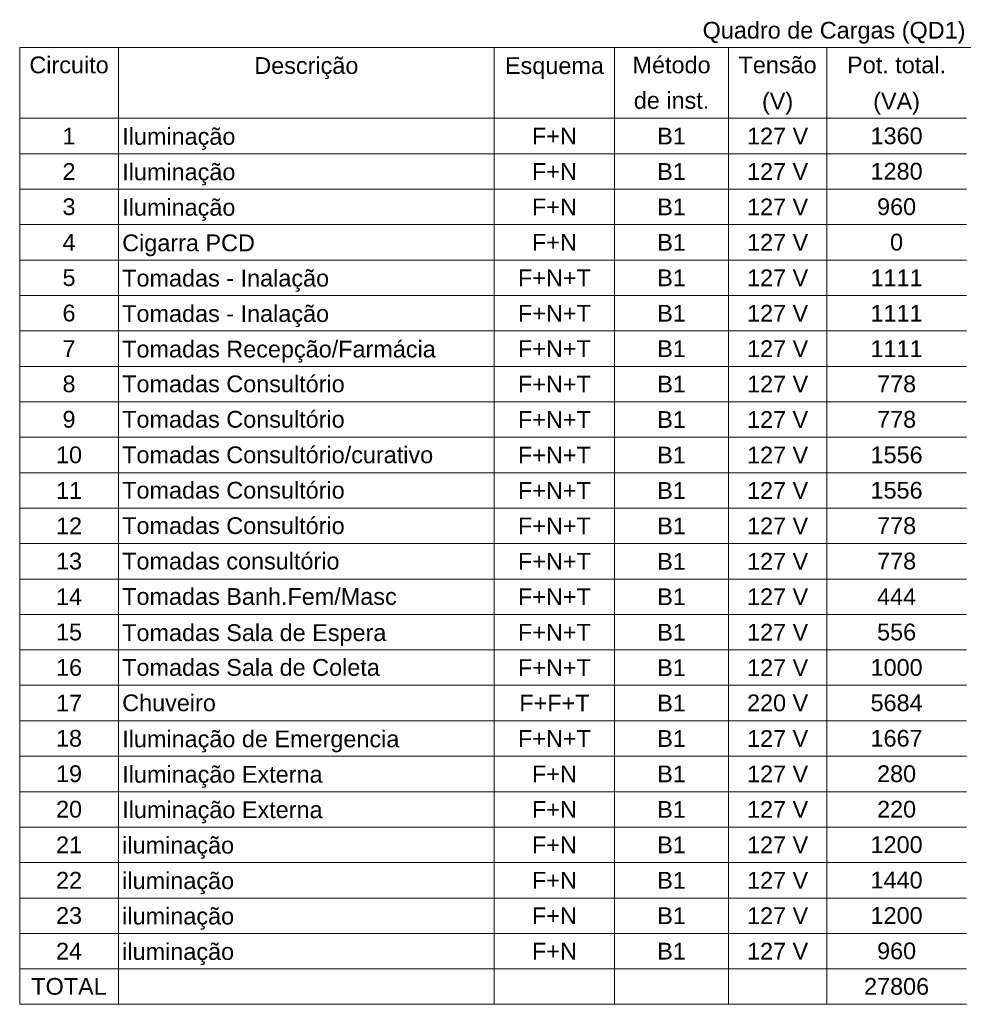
# Model space of a CAD drawing. Header units: millimetres. Extents: x -8 to 220, y -114 to 51.
# Tile 67 of 82: x 77 to 90, y 19 to 32. Entities that reach past the tile are written whole.
import ezdxf

# ---------------------------------------------------------------- set-up
doc = ezdxf.new("R2010")
doc.units = ezdxf.units.MM
doc.header["$MEASUREMENT"] = 0
doc.layers.add('DI-Tabelas', color=7, linetype='Continuous', lineweight=5)
doc.styles.add('Arial', font='arial.ttf')

msp = doc.modelspace()

# ---------------------------------------------------------------- linework, layer by layer
at = {"layer": 'DI-Tabelas'}
for p, q in [((98.679, 31.177), (77.3, 31.177)), ((77.3, 30.712), (77.3, 31.177)), ((78.595, 31.177), (78.595, 30.712)), ((83.529, 31.177), (83.529, 30.712)), ((85.108, 31.177), (85.108, 30.712)), ((86.603, 31.177), (86.603, 30.712)), ((87.893, 31.177), (87.893, 30.712)), ((77.3, 30.247), (77.3, 30.712)), ((78.595, 30.712), (78.595, 30.247)), ((83.529, 30.712), (83.529, 30.247)), ((85.108, 30.712), (85.108, 30.247)), ((86.603, 30.712), (86.603, 30.247)), ((87.893, 30.712), (87.893, 30.247)), ((78.595, 30.247), (77.3, 30.247)), ((77.3, 29.782), (77.3, 30.247)), ((77.3, 30.247), (78.595, 30.247)), ((83.529, 30.247), (78.595, 30.247)), ((78.595, 30.247), (78.595, 29.782)), ((78.595, 30.247), (83.529, 30.247)), ((85.108, 30.247), (83.529, 30.247)), ((83.529, 30.247), (83.529, 29.782)), ((83.529, 30.247), (85.108, 30.247)), ((86.603, 30.247), (85.108, 30.247)), ((85.108, 30.247), (85.108, 29.782)), ((85.108, 30.247), (86.603, 30.247)), ((87.893, 30.247), (86.603, 30.247)), ((86.603, 30.247), (86.603, 29.782)), ((86.603, 30.247), (87.893, 30.247)), ((89.727, 30.247), (87.893, 30.247)), ((87.893, 30.247), (87.893, 29.782)), ((87.893, 30.247), (89.727, 30.247)), ((78.595, 29.782), (77.3, 29.782)), ((77.3, 29.316), (77.3, 29.782)), ((83.529, 29.782), (78.595, 29.782)), ((78.595, 29.782), (78.595, 29.316)), ((85.108, 29.782), (83.529, 29.782)), ((83.529, 29.782), (83.529, 29.316)), ((86.603, 29.782), (85.108, 29.782)), ((85.108, 29.782), (85.108, 29.316)), ((87.893, 29.782), (86.603, 29.782)), ((86.603, 29.782), (86.603, 29.316)), ((89.727, 29.782), (87.893, 29.782)), ((87.893, 29.782), (87.893, 29.316)), ((78.595, 29.316), (77.3, 29.316)), ((77.3, 28.851), (77.3, 29.316)), ((83.529, 29.316), (78.595, 29.316)), ((78.595, 29.316), (78.595, 28.851)), ((85.108, 29.316), (83.529, 29.316)), ((83.529, 29.316), (83.529, 28.851)), ((86.603, 29.316), (85.108, 29.316)), ((85.108, 29.316), (85.108, 28.851)), ((87.893, 29.316), (86.603, 29.316)), ((86.603, 29.316), (86.603, 28.851)), ((89.727, 29.316), (87.893, 29.316)), ((87.893, 29.316), (87.893, 28.851)), ((78.595, 28.851), (77.3, 28.851)), ((77.3, 28.386), (77.3, 28.851)), ((83.529, 28.851), (78.595, 28.851)), ((78.595, 28.851), (78.595, 28.386)), ((85.108, 28.851), (83.529, 28.851)), ((83.529, 28.851), (83.529, 28.386)), ((86.603, 28.851), (85.108, 28.851)), ((85.108, 28.851), (85.108, 28.386)), ((87.893, 28.851), (86.603, 28.851)), ((86.603, 28.851), (86.603, 28.386)), ((89.727, 28.851), (87.893, 28.851)), ((87.893, 28.851), (87.893, 28.386)), ((78.595, 28.386), (77.3, 28.386)), ((77.3, 27.921), (77.3, 28.386)), ((83.529, 28.386), (78.595, 28.386)), ((78.595, 28.386), (78.595, 27.921)), ((85.108, 28.386), (83.529, 28.386)), ((83.529, 28.386), (83.529, 27.921)), ((86.603, 28.386), (85.108, 28.386)), ((85.108, 28.386), (85.108, 27.921)), ((87.893, 28.386), (86.603, 28.386)), ((86.603, 28.386), (86.603, 27.921)), ((89.727, 28.386), (87.893, 28.386)), ((87.893, 28.386), (87.893, 27.921)), ((78.595, 27.921), (77.3, 27.921)), ((77.3, 27.456), (77.3, 27.921)), ((83.529, 27.921), (78.595, 27.921)), ((78.595, 27.921), (78.595, 27.456)), ((85.108, 27.921), (83.529, 27.921)), ((83.529, 27.921), (83.529, 27.456)), ((86.603, 27.921), (85.108, 27.921)), ((85.108, 27.921), (85.108, 27.456)), ((87.893, 27.921), (86.603, 27.921)), ((86.603, 27.921), (86.603, 27.456)), ((89.727, 27.921), (87.893, 27.921)), ((87.893, 27.921), (87.893, 27.456)), ((78.595, 27.456), (77.3, 27.456)), ((77.3, 26.99), (77.3, 27.456)), ((83.529, 27.456), (78.595, 27.456)), ((78.595, 27.456), (78.595, 26.99)), ((85.108, 27.456), (83.529, 27.456)), ((83.529, 27.456), (83.529, 26.99)), ((86.603, 27.456), (85.108, 27.456)), ((85.108, 27.456), (85.108, 26.99)), ((87.893, 27.456), (86.603, 27.456)), ((86.603, 27.456), (86.603, 26.99)), ((89.727, 27.456), (87.893, 27.456)), ((87.893, 27.456), (87.893, 26.99)), ((78.595, 26.99), (77.3, 26.99)), ((77.3, 26.525), (77.3, 26.99)), ((83.529, 26.99), (78.595, 26.99)), ((78.595, 26.99), (78.595, 26.525)), ((85.108, 26.99), (83.529, 26.99)), ((83.529, 26.99), (83.529, 26.525)), ((86.603, 26.99), (85.108, 26.99)), ((85.108, 26.99), (85.108, 26.525)), ((87.893, 26.99), (86.603, 26.99)), ((86.603, 26.99), (86.603, 26.525)), ((89.727, 26.99), (87.893, 26.99)), ((87.893, 26.99), (87.893, 26.525)), ((78.595, 26.525), (77.3, 26.525)), ((77.3, 26.06), (77.3, 26.525)), ((83.529, 26.525), (78.595, 26.525)), ((78.595, 26.525), (78.595, 26.06)), ((85.108, 26.525), (83.529, 26.525)), ((83.529, 26.525), (83.529, 26.06)), ((86.603, 26.525), (85.108, 26.525)), ((85.108, 26.525), (85.108, 26.06)), ((87.893, 26.525), (86.603, 26.525)), ((86.603, 26.525), (86.603, 26.06)), ((89.727, 26.525), (87.893, 26.525)), ((87.893, 26.525), (87.893, 26.06)), ((78.595, 26.06), (77.3, 26.06)), ((77.3, 25.595), (77.3, 26.06)), ((83.529, 26.06), (78.595, 26.06)), ((78.595, 26.06), (78.595, 25.595)), ((85.108, 26.06), (83.529, 26.06)), ((83.529, 26.06), (83.529, 25.595)), ((86.603, 26.06), (85.108, 26.06)), ((85.108, 26.06), (85.108, 25.595)), ((87.893, 26.06), (86.603, 26.06)), ((86.603, 26.06), (86.603, 25.595)), ((89.727, 26.06), (87.893, 26.06)), ((87.893, 26.06), (87.893, 25.595)), ((78.595, 25.595), (77.3, 25.595)), ((77.3, 25.13), (77.3, 25.595)), ((83.529, 25.595), (78.595, 25.595)), ((78.595, 25.595), (78.595, 25.13)), ((85.108, 25.595), (83.529, 25.595)), ((83.529, 25.595), (83.529, 25.13)), ((86.603, 25.595), (85.108, 25.595)), ((85.108, 25.595), (85.108, 25.13)), ((87.893, 25.595), (86.603, 25.595)), ((86.603, 25.595), (86.603, 25.13)), ((89.727, 25.595), (87.893, 25.595)), ((87.893, 25.595), (87.893, 25.13)), ((78.595, 25.13), (77.3, 25.13)), ((77.3, 24.664), (77.3, 25.13)), ((83.529, 25.13), (78.595, 25.13)), ((78.595, 25.13), (78.595, 24.664)), ((85.108, 25.13), (83.529, 25.13)), ((83.529, 25.13), (83.529, 24.664)), ((86.603, 25.13), (85.108, 25.13)), ((85.108, 25.13), (85.108, 24.664)), ((87.893, 25.13), (86.603, 25.13)), ((86.603, 25.13), (86.603, 24.664)), ((89.727, 25.13), (87.893, 25.13)), ((87.893, 25.13), (87.893, 24.664)), ((78.595, 24.664), (77.3, 24.664)), ((77.3, 24.199), (77.3, 24.664)), ((83.529, 24.664), (78.595, 24.664)), ((78.595, 24.664), (78.595, 24.199)), ((85.108, 24.664), (83.529, 24.664)), ((83.529, 24.664), (83.529, 24.199)), ((86.603, 24.664), (85.108, 24.664)), ((85.108, 24.664), (85.108, 24.199)), ((87.893, 24.664), (86.603, 24.664)), ((86.603, 24.664), (86.603, 24.199)), ((89.727, 24.664), (87.893, 24.664)), ((87.893, 24.664), (87.893, 24.199)), ((78.595, 24.199), (77.3, 24.199)), ((77.3, 23.734), (77.3, 24.199)), ((83.529, 24.199), (78.595, 24.199)), ((78.595, 24.199), (78.595, 23.734)), ((85.108, 24.199), (83.529, 24.199)), ((83.529, 24.199), (83.529, 23.734)), ((86.603, 24.199), (85.108, 24.199)), ((85.108, 24.199), (85.108, 23.734)), ((87.893, 24.199), (86.603, 24.199)), ((86.603, 24.199), (86.603, 23.734)), ((89.727, 24.199), (87.893, 24.199)), ((87.893, 24.199), (87.893, 23.734)), ((78.595, 23.734), (77.3, 23.734)), ((77.3, 23.269), (77.3, 23.734)), ((83.529, 23.734), (78.595, 23.734)), ((78.595, 23.734), (78.595, 23.269)), ((85.108, 23.734), (83.529, 23.734)), ((83.529, 23.734), (83.529, 23.269)), ((86.603, 23.734), (85.108, 23.734)), ((85.108, 23.734), (85.108, 23.269)), ((87.893, 23.734), (86.603, 23.734)), ((86.603, 23.734), (86.603, 23.269)), ((89.727, 23.734), (87.893, 23.734)), ((87.893, 23.734), (87.893, 23.269)), ((78.595, 23.269), (77.3, 23.269)), ((77.3, 22.804), (77.3, 23.269)), ((83.529, 23.269), (78.595, 23.269)), ((78.595, 23.269), (78.595, 22.804)), ((85.108, 23.269), (83.529, 23.269)), ((83.529, 23.269), (83.529, 22.804)), ((86.603, 23.269), (85.108, 23.269)), ((85.108, 23.269), (85.108, 22.804)), ((87.893, 23.269), (86.603, 23.269)), ((86.603, 23.269), (86.603, 22.804)), ((89.727, 23.269), (87.893, 23.269)), ((87.893, 23.269), (87.893, 22.804)), ((78.595, 22.804), (77.3, 22.804)), ((77.3, 22.338), (77.3, 22.804)), ((83.529, 22.804), (78.595, 22.804)), ((78.595, 22.804), (78.595, 22.338)), ((85.108, 22.804), (83.529, 22.804)), ((83.529, 22.804), (83.529, 22.338)), ((86.603, 22.804), (85.108, 22.804)), ((85.108, 22.804), (85.108, 22.338)), ((87.893, 22.804), (86.603, 22.804)), ((86.603, 22.804), (86.603, 22.338)), ((89.727, 22.804), (87.893, 22.804)), ((87.893, 22.804), (87.893, 22.338)), ((78.595, 22.338), (77.3, 22.338)), ((77.3, 21.873), (77.3, 22.338)), ((83.529, 22.338), (78.595, 22.338)), ((78.595, 22.338), (78.595, 21.873)), ((85.108, 22.338), (83.529, 22.338)), ((83.529, 22.338), (83.529, 21.873)), ((86.603, 22.338), (85.108, 22.338)), ((85.108, 22.338), (85.108, 21.873)), ((87.893, 22.338), (86.603, 22.338)), ((86.603, 22.338), (86.603, 21.873)), ((89.727, 22.338), (87.893, 22.338)), ((87.893, 22.338), (87.893, 21.873)), ((78.595, 21.873), (77.3, 21.873)), ((77.3, 21.408), (77.3, 21.873)), ((83.529, 21.873), (78.595, 21.873)), ((78.595, 21.873), (78.595, 21.408)), ((85.108, 21.873), (83.529, 21.873)), ((83.529, 21.873), (83.529, 21.408)), ((86.603, 21.873), (85.108, 21.873)), ((85.108, 21.873), (85.108, 21.408)), ((87.893, 21.873), (86.603, 21.873)), ((86.603, 21.873), (86.603, 21.408)), ((89.727, 21.873), (87.893, 21.873)), ((87.893, 21.873), (87.893, 21.408)), ((78.595, 21.408), (77.3, 21.408)), ((77.3, 20.943), (77.3, 21.408)), ((83.529, 21.408), (78.595, 21.408)), ((78.595, 21.408), (78.595, 20.943)), ((85.108, 21.408), (83.529, 21.408)), ((83.529, 21.408), (83.529, 20.943)), ((86.603, 21.408), (85.108, 21.408)), ((85.108, 21.408), (85.108, 20.943)), ((87.893, 21.408), (86.603, 21.408)), ((86.603, 21.408), (86.603, 20.943)), ((89.727, 21.408), (87.893, 21.408)), ((87.893, 21.408), (87.893, 20.943)), ((78.595, 20.943), (77.3, 20.943)), ((77.3, 20.478), (77.3, 20.943)), ((83.529, 20.943), (78.595, 20.943)), ((78.595, 20.943), (78.595, 20.478)), ((85.108, 20.943), (83.529, 20.943)), ((83.529, 20.943), (83.529, 20.478)), ((86.603, 20.943), (85.108, 20.943)), ((85.108, 20.943), (85.108, 20.478)), ((87.893, 20.943), (86.603, 20.943)), ((86.603, 20.943), (86.603, 20.478)), ((89.727, 20.943), (87.893, 20.943)), ((87.893, 20.943), (87.893, 20.478)), ((78.595, 20.478), (77.3, 20.478)), ((77.3, 20.012), (77.3, 20.478)), ((83.529, 20.478), (78.595, 20.478)), ((78.595, 20.478), (78.595, 20.012)), ((85.108, 20.478), (83.529, 20.478)), ((83.529, 20.478), (83.529, 20.012)), ((86.603, 20.478), (85.108, 20.478)), ((85.108, 20.478), (85.108, 20.012)), ((87.893, 20.478), (86.603, 20.478)), ((86.603, 20.478), (86.603, 20.012)), ((89.727, 20.478), (87.893, 20.478)), ((87.893, 20.478), (87.893, 20.012)), ((78.595, 20.012), (77.3, 20.012)), ((77.3, 19.547), (77.3, 20.012)), ((83.529, 20.012), (78.595, 20.012)), ((78.595, 20.012), (78.595, 19.547)), ((85.108, 20.012), (83.529, 20.012)), ((83.529, 20.012), (83.529, 19.547)), ((86.603, 20.012), (85.108, 20.012)), ((85.108, 20.012), (85.108, 19.547)), ((87.893, 20.012), (86.603, 20.012)), ((86.603, 20.012), (86.603, 19.547)), ((89.727, 20.012), (87.893, 20.012)), ((87.893, 20.012), (87.893, 19.547)), ((78.595, 19.547), (77.3, 19.547)), ((77.3, 19.082), (77.3, 19.547)), ((83.529, 19.547), (78.595, 19.547)), ((78.595, 19.547), (78.595, 19.082)), ((85.108, 19.547), (83.529, 19.547)), ((83.529, 19.547), (83.529, 19.082)), ((86.603, 19.547), (85.108, 19.547)), ((85.108, 19.547), (85.108, 19.082)), ((87.893, 19.547), (86.603, 19.547)), ((86.603, 19.547), (86.603, 19.082)), ((89.727, 19.547), (87.893, 19.547)), ((87.893, 19.547), (87.893, 19.082)), ((78.595, 19.082), (77.3, 19.082)), ((77.3, 18.617), (77.3, 19.082)), ((83.529, 19.082), (78.595, 19.082)), ((78.595, 19.082), (78.595, 18.617)), ((85.108, 19.082), (83.529, 19.082)), ((83.529, 19.082), (83.529, 18.617)), ((86.603, 19.082), (85.108, 19.082)), ((85.108, 19.082), (85.108, 18.617)), ((87.893, 19.082), (86.603, 19.082)), ((86.603, 19.082), (86.603, 18.617)), ((89.727, 19.082), (87.893, 19.082)), ((87.893, 19.082), (87.893, 18.617)), ((78.595, 18.617), (77.3, 18.617)), ((83.529, 18.617), (78.595, 18.617)), ((85.108, 18.617), (83.529, 18.617)), ((86.603, 18.617), (85.108, 18.617)), ((87.893, 18.617), (86.603, 18.617)), ((89.727, 18.617), (87.893, 18.617))]:
    msp.add_line(p, q, dxfattribs=at)

# ---------------------------------------------------------------- texts
at = {"layer": 'DI-Tabelas', "char_height": 0.22, "line_spacing_factor": 0.6, "style": 'Arial'}
for s, insert, width, attachment_point in [('Quadro de Cargas (QD1)', (87.989, 31.227), 6.89982, 8), ('Método', (85.856, 30.835), 2.04976, 8), ('Circuito', (77.947, 30.835), 2.08329, 8), ('Descrição', (81.062, 30.762), 2.7329, 8), ('Esquema', (84.319, 30.762), 2.59674, 8), ('Tensão', (87.248, 30.835), 2.05009, 8), ('Pot. total.', (88.81, 30.835), 2.59607, 8), ('de inst.', (85.856, 30.369), 1.98134, 8), ('(V)', (87.248, 30.297), 0.8193, 8), ('(VA)', (88.81, 30.297), 1.22945, 8), ('1', (77.947, 29.904), 0.34174, 8), ('Iluminação', (78.645, 29.832), 2.97201, 7), ('F+N', (84.319, 29.904), 1.17848, 8), ('B1', (85.856, 29.904), 0.75189, 8), ('127 V', (87.248, 29.904), 1.60607, 8), ('1360', (88.81, 29.904), 1.36695, 8), ('2', (77.947, 29.439), 0.34174, 8), ('F+N', (84.319, 29.439), 1.17848, 8), ('B1', (85.856, 29.439), 0.75189, 8), ('127 V', (87.248, 29.439), 1.60607, 8), ('1280', (88.81, 29.439), 1.36695, 8), ('Iluminação', (78.645, 29.366), 2.97201, 7), ('3', (77.947, 28.974), 0.34174, 8), ('Iluminação', (78.645, 28.901), 2.97201, 7), ('F+N', (84.319, 28.974), 1.17848, 8), ('B1', (85.856, 28.974), 0.75189, 8), ('127 V', (87.248, 28.974), 1.60607, 8), ('960', (88.81, 28.974), 1.02521, 8), ('4', (77.947, 28.509), 0.34174, 8), ('Cigarra PCD', (78.645, 28.436), 3.48378, 7), ('F+N', (84.319, 28.509), 1.17848, 8), ('B1', (85.856, 28.509), 0.75189, 8), ('127 V', (87.248, 28.509), 1.60607, 8), ('0', (88.81, 28.509), 0.34174, 8), ('5', (77.947, 28.043), 0.34174, 8), ('F+N+T', (84.319, 28.043), 1.91293, 8), ('B1', (85.856, 28.043), 0.75189, 8), ('127 V', (87.248, 28.043), 1.60607, 8), ('1111', (88.81, 28.043), 1.36695, 8), ('Tomadas - Inalação', (78.645, 27.971), 5.43159, 7), ('6', (77.947, 27.578), 0.34174, 8), ('Tomadas - Inalação', (78.645, 27.506), 5.43159, 7), ('F+N+T', (84.319, 27.578), 1.91293, 8), ('B1', (85.856, 27.578), 0.75189, 8), ('127 V', (87.248, 27.578), 1.60607, 8), ('1111', (88.81, 27.578), 1.36695, 8), ('7', (77.947, 27.113), 0.34174, 8), ('F+N+T', (84.319, 27.113), 1.91293, 8), ('B1', (85.856, 27.113), 0.75189, 8), ('127 V', (87.248, 27.113), 1.60607, 8), ('1111', (88.81, 27.113), 1.36695, 8), ('Tomadas Recepção/Farmácia', (78.645, 27.04), 8.2329, 7), ('8', (77.947, 26.648), 0.34174, 8), ('Tomadas Consultório', (78.645, 26.648), 5.8414, 7), ('F+N+T', (84.319, 26.648), 1.91293, 8), ('B1', (85.856, 26.648), 0.75189, 8), ('127 V', (87.248, 26.648), 1.60607, 8), ('778', (88.81, 26.648), 1.02521, 8), ('Tomadas Consultório', (78.645, 26.183), 5.8414, 7), ('9', (77.947, 26.183), 0.34174, 8), ('F+N+T', (84.319, 26.183), 1.91293, 8), ('B1', (85.856, 26.183), 0.75189, 8), ('127 V', (87.248, 26.183), 1.60607, 8), ('778', (88.81, 26.183), 1.02521, 8), ('10', (77.947, 25.717), 0.68348, 8), ('Tomadas Consultório/curativo', (78.645, 25.717), 8.16415, 7), ('F+N+T', (84.319, 25.717), 1.91293, 8), ('B1', (85.856, 25.717), 0.75189, 8), ('127 V', (87.248, 25.717), 1.60607, 8), ('1556', (88.81, 25.717), 1.36695, 8), ('11', (77.947, 25.252), 0.68348, 8), ('Tomadas Consultório', (78.645, 25.252), 5.8414, 7), ('F+N+T', (84.319, 25.252), 1.91293, 8), ('B1', (85.856, 25.252), 0.75189, 8), ('127 V', (87.248, 25.252), 1.60607, 8), ('1556', (88.81, 25.252), 1.36695, 8), ('12', (77.947, 24.787), 0.68348, 8), ('Tomadas Consultório', (78.645, 24.787), 5.8414, 7), ('F+N+T', (84.319, 24.787), 1.91293, 8), ('B1', (85.856, 24.787), 0.75189, 8), ('127 V', (87.248, 24.787), 1.60607, 8), ('778', (88.81, 24.787), 1.02521, 8), ('13', (77.947, 24.322), 0.68348, 8), ('Tomadas consultório', (78.645, 24.322), 5.70491, 7), ('F+N+T', (84.319, 24.322), 1.91293, 8), ('B1', (85.856, 24.322), 0.75189, 8), ('127 V', (87.248, 24.322), 1.60607, 8), ('778', (88.81, 24.322), 1.02521, 8), ('14', (77.947, 23.857), 0.68348, 8), ('Tomadas Banh.Fem/Masc', (78.645, 23.857), 7.20802, 7), ('F+N+T', (84.319, 23.857), 1.91293, 8), ('B1', (85.856, 23.857), 0.75189, 8), ('127 V', (87.248, 23.857), 1.60607, 8), ('444', (88.81, 23.857), 1.02521, 8), ('15', (77.947, 23.391), 0.68348, 8), ('F+N+T', (84.319, 23.391), 1.91293, 8), ('B1', (85.856, 23.391), 0.75189, 8), ('127 V', (87.248, 23.391), 1.60607, 8), ('556', (88.81, 23.391), 1.02521, 8), ('Tomadas Sala de Espera', (78.645, 23.319), 6.93537, 7), ('16', (77.947, 22.926), 0.68348, 8), ('Tomadas Sala de Coleta', (78.645, 22.926), 6.76433, 7), ('F+N+T', (84.319, 22.926), 1.91293, 8), ('B1', (85.856, 22.926), 0.75189, 8), ('127 V', (87.248, 22.926), 1.60607, 8), ('1000', (88.81, 22.926), 1.36695, 8), ('17', (77.947, 22.461), 0.68348, 8), ('Chuveiro', (78.645, 22.461), 2.45957, 7), ('F+F+T', (84.319, 22.461), 1.84451, 8), ('B1', (85.856, 22.461), 0.75189, 8), ('220 V', (87.248, 22.461), 1.60607, 8), ('5684', (88.81, 22.461), 1.36695, 8), ('18', (77.947, 21.996), 0.68348, 8), ('Iluminação de Emergencia', (78.645, 21.923), 7.27643, 7), ('F+N+T', (84.319, 21.996), 1.91293, 8), ('B1', (85.856, 21.996), 0.75189, 8), ('127 V', (87.248, 21.996), 1.60607, 8), ('1667', (88.81, 21.996), 1.36695, 8), ('19', (77.947, 21.531), 0.68348, 8), ('Iluminação Externa', (78.645, 21.458), 5.26088, 7), ('F+N', (84.319, 21.531), 1.17848, 8), ('B1', (85.856, 21.531), 0.75189, 8), ('127 V', (87.248, 21.531), 1.60607, 8), ('280', (88.81, 21.531), 1.02521, 8), ('20', (77.947, 21.065), 0.68348, 8), ('F+N', (84.319, 21.065), 1.17848, 8), ('B1', (85.856, 21.065), 0.75189, 8), ('127 V', (87.248, 21.065), 1.60607, 8), ('220', (88.81, 21.065), 1.02521, 8), ('Iluminação Externa', (78.645, 20.993), 5.26088, 7), ('21', (77.947, 20.6), 0.68348, 8), ('iluminação', (78.645, 20.528), 2.9378, 7), ('F+N', (84.319, 20.6), 1.17848, 8), ('B1', (85.856, 20.6), 0.75189, 8), ('127 V', (87.248, 20.6), 1.60607, 8), ('1200', (88.81, 20.6), 1.36695, 8), ('22', (77.947, 20.135), 0.68348, 8), ('F+N', (84.319, 20.135), 1.17848, 8), ('B1', (85.856, 20.135), 0.75189, 8), ('127 V', (87.248, 20.135), 1.60607, 8), ('1440', (88.81, 20.135), 1.36695, 8), ('iluminação', (78.645, 20.062), 2.9378, 7), ('23', (77.947, 19.67), 0.68348, 8), ('iluminação', (78.645, 19.597), 2.9378, 7), ('F+N', (84.319, 19.67), 1.17848, 8), ('B1', (85.856, 19.67), 0.75189, 8), ('127 V', (87.248, 19.67), 1.60607, 8), ('1200', (88.81, 19.67), 1.36695, 8), ('24', (77.947, 19.205), 0.68348, 8), ('iluminação', (78.645, 19.132), 2.9378, 7), ('F+N', (84.319, 19.205), 1.17848, 8), ('B1', (85.856, 19.205), 0.75189, 8), ('127 V', (87.248, 19.205), 1.60607, 8), ('960', (88.81, 19.205), 1.02521, 8), ('TOTAL', (77.947, 18.739), 1.98134, 8), ('27806', (88.81, 18.739), 1.70869, 8)]:
    msp.add_mtext(s, dxfattribs=dict(at, insert=insert, width=width, attachment_point=attachment_point))

doc.saveas('drawing.dxf')
